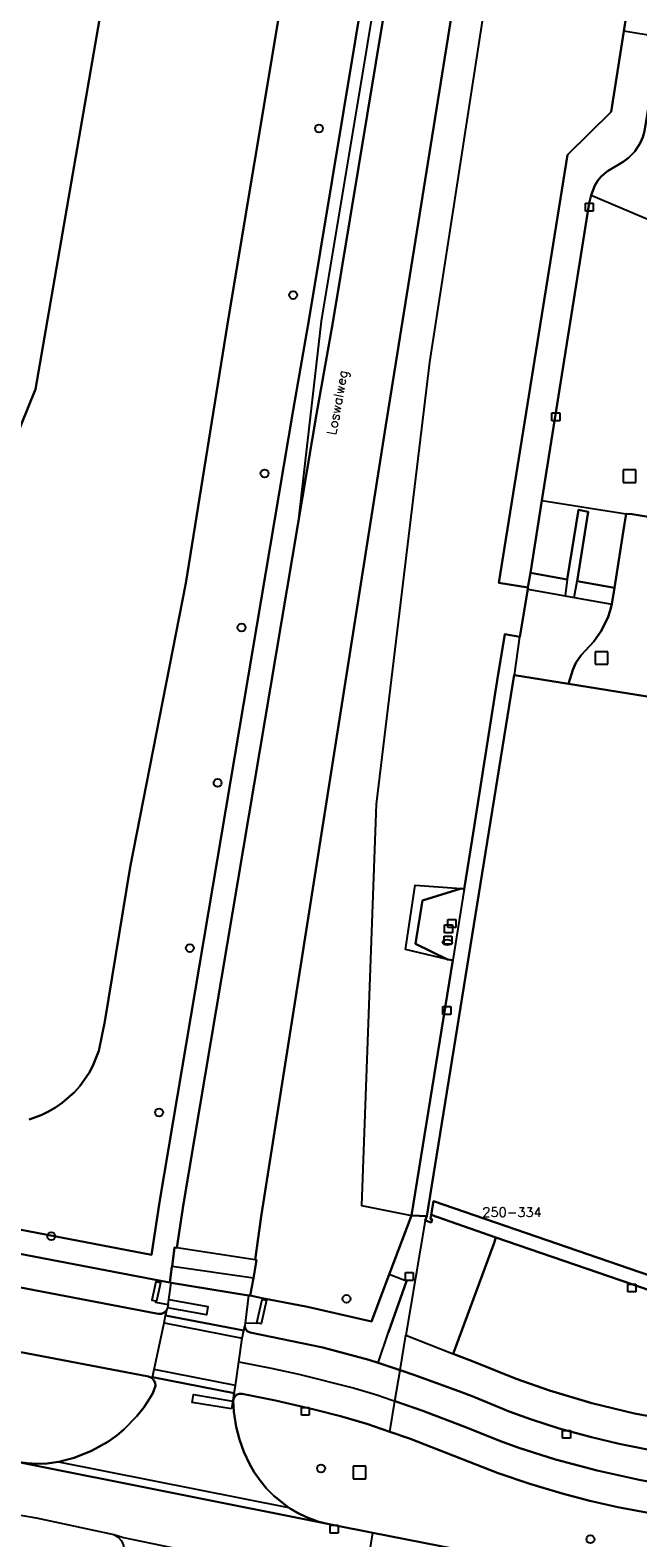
# Model space of a CAD drawing. Header units: metres. Extents: x 108000 to 109000, y 423600 to 424200.
# Tile 90 of 106: x 108627 to 108665, y 424013 to 424108. Entities that reach past the tile are written whole.
import ezdxf

# ---------------------------------------------------------------- set-up
doc = ezdxf.new("R2010")
doc.units = ezdxf.units.M
doc.header["$MEASUREMENT"] = 0
for name, color, linetype in [('brandkraan _ -put', 10, 'Continuous'), ('Erf', 10, 'Continuous'), ('Fietspad', 10, 'Continuous'), ('gasput', 10, 'Continuous'), ('groenvoorziening', 10, 'Continuous'), ('Hek', 10, 'Continuous'), ('Huisnummers', 10, 'Continuous'), ('Inrit', 10, 'Continuous'), ('inspectie- _rioolput', 10, 'Continuous'), ('kolk', 10, 'Continuous'), ('oever_ slootkant', 10, 'Continuous'), ('onverhard', 10, 'Continuous'), ('open verharding', 10, 'Continuous'), ('Openbare_ruimtenaam', 10, 'Continuous'), ('pand', 10, 'Continuous'), ('Parkeervlak', 10, 'Continuous'), ('rijbaan lokale weg', 10, 'Continuous'), ('vegetatieobject', 10, 'Continuous'), ('Voetpad', 10, 'Continuous'), ('waterleidingput', 10, 'Continuous'), ('waterloop_ sloot', 10, 'Continuous'), ('Wegmarkering', 10, 'Continuous')]:
    doc.layers.add(name, color=color, linetype=linetype)
doc.styles.get("Standard").update_dxf_attribs({"font": 'txt.shx'})

msp = doc.modelspace()

# ---------------------------------------------------------------- linework, layer by layer
at = {"layer": 'brandkraan _ -put', "color": 5}
msp.add_ellipse((108653.136, 424050.596), major_axis=(0.3, 0), ratio=0.583333, dxfattribs=at)
at = {"layer": 'Erf', "color": 52, "true_color": 0xd2d200}
msp.add_lwpolyline([(108625.721, 424082.202), (108627.089, 424085.596), (108632.018, 424113.987), (108632.875, 424119.813), (108632.879, 424119.836), (108628.481, 424120.639)], dxfattribs=at)
at = {"layer": 'Fietspad', "color": 255}
for p, q in [((108640.263, 424026.039), (108635.319, 424026.999)), ((108634.49, 424023.09), (108639.655, 424022.092)), ((108649.819, 424021.573), (108650.147, 424023.532)), ((108649.496, 424019.641), (108649.819, 424021.573))]:
    msp.add_line(p, q, dxfattribs=at)
for points in [[(108635.319, 424026.999), (108635.385, 424027.324), (108635.236, 424027.185), (108635.059, 424027.104), (108634.864, 424027.098), (108611.379, 424031.587)], [(108590.797, 424031.431), (108634.243, 424023.139), (108634.434, 424023.053), (108634.475, 424023.014), (108634.49, 424023.09)], [(108634.49, 424023.09), (108634.604, 424023.571), (108635.228, 424026.533), (108635.319, 424026.999)], [(108639.655, 424022.092), (108639.743, 424022.578), (108639.955, 424024.057), (108640.172, 424025.571), (108640.263, 424026.039)], [(108650.147, 424023.532), (108648.757, 424024.002), (108648.167, 424024.201), (108645.265, 424024.962), (108640.671, 424025.915), (108640.481, 424026.013), (108640.358, 424026.187), (108640.326, 424026.345), (108640.263, 424026.039)], [(108700.018, 424012.002), (108693.204, 424013.261), (108693.146, 424012.943), (108687.693, 424013.943), (108687.797, 424014.426), (108687.694, 424014.471), (108674.869, 424016.816), (108665.781, 424018.52), (108664.004, 424018.887), (108662.24, 424019.31), (108660.661, 424019.731), (108660.207, 424019.852), (108658.388, 424020.431), (108657.047, 424020.929), (108654.812, 424021.86), (108653.868, 424022.213), (108651.021, 424023.236), (108650.147, 424023.532)], [(108639.655, 424022.092), (108639.598, 424021.625), (108639.639, 424021.772), (108639.736, 424021.907), (108639.847, 424021.989), (108640.004, 424022.041), (108640.165, 424022.037), (108642.262, 424021.619), (108644.717, 424021.058), (108646.384, 424020.628), (108648.034, 424020.143), (108649.496, 424019.641)], [(108699.258, 424010.301), (108665.258, 424016.606), (108662.597, 424017.189), (108659.965, 424017.897), (108657.657, 424018.631), (108656.562, 424019.017), (108654.081, 424020.013), (108651.58, 424020.956), (108649.819, 424021.573)], [(108649.496, 424019.641), (108650.747, 424019.211), (108656.355, 424017.016), (108658.357, 424016.338), (108660.382, 424015.734), (108662.135, 424015.278), (108663.902, 424014.876), (108670.351, 424013.672)]]:
    msp.add_lwpolyline(points, dxfattribs=at)
at = {"layer": 'gasput', "color": 254, "true_color": 0xd2d2d2}
for p, q in [((108653.161, 424051.54), (108653.161, 424052.04)), ((108653.161, 424052.04), (108653.661, 424052.04)), ((108653.661, 424052.04), (108653.661, 424051.54)), ((108652.925, 424050.489), (108652.925, 424050.989)), ((108652.925, 424050.989), (108653.425, 424050.989)), ((108653.661, 424051.54), (108653.161, 424051.54)), ((108653.425, 424050.989), (108653.425, 424050.489)), ((108653.425, 424050.489), (108652.925, 424050.489))]:
    msp.add_line(p, q, dxfattribs=at)
at = {"layer": 'groenvoorziening', "color": 3}
for points in [[(108666.517, 424172.114), (108665.618, 424171.046), (108665.571, 424171.079), (108663.63, 424168.102), (108662.977, 424167.053), (108661.895, 424165.279), (108660.857, 424163.464), (108659.869, 424161.619), (108658.933, 424159.747), (108658.05, 424157.85), (108657.219, 424155.921), (108655.96, 424152.678), (108654.957, 424149.703), (108654.077, 424146.685), (108653.101, 424142.585), (108644.409, 424090.053), (108643.383, 424084.267), (108642.204, 424077.264), (108634.969, 424034.289), (108634.44, 424030.826), (108618.367, 424033.903)], [(108643.683, 424077.015), (108644.861, 424084.012), (108645.887, 424089.8), (108654.572, 424142.288), (108655.528, 424146.301), (108656.388, 424149.253), (108657.371, 424152.167), (108658.607, 424155.353), (108659.419, 424157.236), (108660.284, 424159.095), (108661.201, 424160.929), (108662.169, 424162.737), (108663.187, 424164.516), (108664.254, 424166.266), (108664.895, 424167.296), (108667.312, 424171.002), (108667.376, 424171.412), (108667.334, 424171.809), (108667.166, 424172.22), (108667.128, 424172.252), (108666.981, 424172.481), (108666.938, 424172.613), (108666.838, 424172.495), (108666.517, 424172.114)], [(108666.517, 424172.114), (108666.559, 424171.181), (108664.175, 424167.726), (108662.401, 424164.888), (108661.565, 424163.438), (108660.609, 424161.673), (108659.85, 424160.181), (108658.988, 424158.367), (108657.792, 424155.602), (108656.605, 424152.473), (108655.665, 424149.611), (108654.767, 424146.387), (108654.302, 424144.434), (108653.896, 424142.486), (108645.162, 424089.896), (108643.683, 424077.015)], [(108654.01, 424054.003), (108654.201, 424053.972), (108654.707, 424057.113), (108656.277, 424067.168), (108656.762, 424070.1), (108657.714, 424069.926), (108658.214, 424072.933), (108658.232, 424073.043), (108656.391, 424073.343), (108660.73, 424100.404), (108663.486, 424103.133), (108664.291, 424108.231), (108667.052, 424125.702), (108669.158, 424125.342), (108670.152, 424131.458), (108668.357, 424131.75), (108670.488, 424144.893), (108672.274, 424144.606), (108673.259, 424150.734), (108673.342, 424150.72), (108677.364, 424156.018), (108680.207, 424159.654), (108680.519, 424160.12)], [(108657.527, 424135.003), (108649.236, 424083.319), (108641.357, 424033.25), (108640.99, 424030.516), (108641.06, 424030.505), (108640.888, 424029.355), (108640.674, 424028.251), (108641.436, 424028.1), (108644.29, 424027.534), (108648.331, 424026.608), (108649.457, 424029.58), (108650.877, 424033.327)], [(108656.255, 424114.898), (108652.01, 424087.298), (108648.633, 424059.342), (108647.7, 424033.963), (108650.877, 424033.327)], [(108606.175, 424034.71), (108635.018, 424029.188), (108635.592, 424029.078), (108635.728, 424030.07), (108635.731, 424030.093), (108635.896, 424031.295), (108636.026, 424031.275), (108636.45, 424034.051), (108643.683, 424077.015)], [(108653.15, 424049.522), (108650.487, 424050.146), (108651.104, 424054.208), (108654.01, 424054.003)], [(108653.15, 424049.522), (108651.115, 424050.511), (108651.181, 424050.906), (108651.497, 424052.87), (108651.573, 424053.237), (108654.01, 424054.003)], [(108650.877, 424033.327), (108653.476, 424049.469), (108653.15, 424049.522)], [(108668.646, 424025.948), (108668.429, 424027.307), (108668.609, 424027.347), (108668.76, 424027.381), (108668.679, 424027.619), (108668.563, 424027.66), (108664.795, 424028.984), (108656.204, 424031.929), (108656.062, 424031.523), (108653.509, 424024.574), (108654.775, 424024.096), (108657.489, 424022.997), (108659.589, 424022.246), (108662.258, 424021.445), (108664.969, 424020.797), (108668.286, 424020.177), (108669.321, 424021.007), (108669.351, 424021.27), (108669.17, 424021.267), (108668.955, 424021.263), (108668.93, 424022.75), (108668.827, 424024.353), (108668.646, 424025.948)], [(108626.581, 424017.645), (108627.206, 424017.612), (108627.832, 424017.637), (108628.552, 424017.75), (108629.553, 424017.995), (108630.641, 424018.425), (108631.665, 424019.001), (108632.239, 424019.412), (108632.691, 424019.789), (108633.511, 424020.63), (108633.946, 424021.186), (108634.334, 424021.775), (108634.51, 424022.081), (108634.688, 424022.555), (108634.661, 424022.737), (108634.565, 424022.927), (108634.475, 424023.014), (108634.434, 424023.053), (108634.243, 424023.139), (108590.797, 424031.431)], [(108658.357, 424016.338), (108656.355, 424017.016), (108650.747, 424019.211), (108649.496, 424019.641), (108648.034, 424020.143), (108646.384, 424020.628), (108644.717, 424021.058), (108642.262, 424021.619), (108640.165, 424022.037), (108640.004, 424022.041), (108639.847, 424021.989), (108639.736, 424021.907), (108639.639, 424021.772), (108639.598, 424021.625), (108639.636, 424020.904), (108639.779, 424019.962), (108639.987, 424019.154), (108640.27, 424018.37), (108640.625, 424017.615), (108640.925, 424017.093), (108641.292, 424016.557), (108641.706, 424016.055), (108642.162, 424015.593), (108643.096, 424014.846), (108643.165, 424014.816), (108643.655, 424014.521), (108644.24, 424014.237), (108644.95, 424013.972), (108645.671, 424013.79), (108645.985, 424013.728), (108648.428, 424013.248), (108662.078, 424010.566)], [(108671.134, 424012.701), (108671.085, 424013.014), (108670.963, 424013.263), (108670.776, 424013.467), (108670.54, 424013.612), (108670.351, 424013.672), (108663.902, 424014.876), (108662.135, 424015.278), (108660.382, 424015.734), (108658.357, 424016.338)]]:
    msp.add_lwpolyline(points, dxfattribs=at)
at = {"layer": 'Hek', "color": 30}
msp.add_line((108650.549, 424029.166), (108649.415, 424025.949), dxfattribs=at)
at = {"layer": 'Inrit', "color": 255}
msp.add_line((108628.552, 424017.75), (108643.096, 424014.846), dxfattribs=at)
for points in [[(108643.096, 424014.846), (108642.162, 424015.593), (108641.706, 424016.055), (108641.292, 424016.557), (108640.925, 424017.093), (108640.625, 424017.615), (108640.27, 424018.37), (108639.987, 424019.154), (108639.779, 424019.962), (108639.636, 424020.904), (108639.598, 424021.625), (108639.655, 424022.092), (108634.49, 424023.09), (108634.475, 424023.014), (108634.565, 424022.927), (108634.661, 424022.737), (108634.688, 424022.555), (108634.51, 424022.081), (108634.334, 424021.775), (108633.946, 424021.186), (108633.511, 424020.63), (108632.691, 424019.789), (108632.239, 424019.412), (108631.665, 424019.001), (108630.641, 424018.425), (108629.553, 424017.995), (108628.552, 424017.75)], [(108628.552, 424017.75), (108627.832, 424017.637), (108627.206, 424017.612), (108626.581, 424017.645), (108625.925, 424017.742), (108645.671, 424013.79), (108644.95, 424013.972), (108644.24, 424014.237), (108643.655, 424014.521), (108643.165, 424014.816), (108643.096, 424014.846)]]:
    msp.add_lwpolyline(points, dxfattribs=at)
at = {"layer": 'inspectie- _rioolput', "color": 30}
for p, q in [((108665.05, 424080.487), (108664.25, 424080.487)), ((108664.25, 424080.487), (108664.25, 424079.687)), ((108665.05, 424079.687), (108665.05, 424080.487)), ((108664.25, 424079.687), (108665.05, 424079.687)), ((108663.282, 424068.985), (108662.482, 424068.985)), ((108662.482, 424068.985), (108662.482, 424068.185)), ((108663.282, 424068.185), (108663.282, 424068.985)), ((108662.482, 424068.185), (108663.282, 424068.185)), ((108647.987, 424017.459), (108647.187, 424017.459)), ((108647.187, 424017.459), (108647.187, 424016.659)), ((108647.987, 424016.659), (108647.987, 424017.459)), ((108647.187, 424016.659), (108647.987, 424016.659))]:
    msp.add_line(p, q, dxfattribs=at)
at = {"layer": 'kolk', "color": 30, "true_color": 0xf07a00}
for p, q in [((108661.859, 424096.846), (108661.859, 424097.346)), ((108661.859, 424097.346), (108662.359, 424097.346)), ((108662.359, 424096.846), (108661.859, 424096.846)), ((108662.359, 424097.346), (108662.359, 424096.846)), ((108659.743, 424083.595), (108659.743, 424084.095)), ((108659.743, 424084.095), (108660.243, 424084.095)), ((108660.243, 424084.095), (108660.243, 424083.595)), ((108660.243, 424083.595), (108659.743, 424083.595)), ((108652.853, 424046.044), (108652.853, 424046.544)), ((108652.853, 424046.544), (108653.353, 424046.544)), ((108653.353, 424046.044), (108652.853, 424046.044)), ((108653.353, 424046.544), (108653.353, 424046.044)), ((108650.479, 424029.218), (108650.479, 424029.718)), ((108650.479, 424029.718), (108650.979, 424029.718)), ((108650.979, 424029.718), (108650.979, 424029.218)), ((108650.979, 424029.218), (108650.479, 424029.218)), ((108664.545, 424028.484), (108664.545, 424028.984)), ((108664.545, 424028.984), (108665.045, 424028.984)), ((108665.045, 424028.984), (108665.045, 424028.484)), ((108665.045, 424028.484), (108664.545, 424028.484)), ((108643.908, 424020.686), (108643.908, 424021.186)), ((108643.908, 424021.186), (108644.408, 424021.186)), ((108644.408, 424021.186), (108644.408, 424020.686)), ((108644.408, 424020.686), (108643.908, 424020.686)), ((108660.411, 424019.231), (108660.411, 424019.731)), ((108660.411, 424019.731), (108660.911, 424019.731)), ((108660.911, 424019.231), (108660.411, 424019.231)), ((108660.911, 424019.731), (108660.911, 424019.231)), ((108645.735, 424013.228), (108645.735, 424013.728)), ((108645.735, 424013.728), (108646.235, 424013.728)), ((108646.235, 424013.728), (108646.235, 424013.228)), ((108646.235, 424013.228), (108645.735, 424013.228))]:
    msp.add_line(p, q, dxfattribs=at)
at = {"layer": 'oever_ slootkant', "color": 92, "true_color": 0x00c300}
for points in [[(108642.204, 424077.264), (108643.383, 424084.267), (108644.409, 424090.053), (108653.101, 424142.585)], [(108642.572, 424109.661), (108639.311, 424090.235), (108636.61, 424073.327), (108633.086, 424055.355), (108631.479, 424045.586), (108631.112, 424043.733), (108630.733, 424042.787), (108630.488, 424042.337), (108629.898, 424041.5), (108629.555, 424041.119), (108628.786, 424040.442), (108628.365, 424040.151), (108627.922, 424039.893), (108627.46, 424039.671), (108626.694, 424039.394)], [(108618.367, 424033.903), (108634.44, 424030.826), (108634.969, 424034.289), (108642.204, 424077.264)]]:
    msp.add_lwpolyline(points, dxfattribs=at)
at = {"layer": 'onverhard', "color": 255}
for points in [[(108666.455, 424107.889), (108668.115, 424118.116), (108669.286, 424125.321), (108669.158, 424125.342), (108667.052, 424125.702), (108664.291, 424108.231)], [(108664.291, 424108.231), (108663.486, 424103.133), (108660.73, 424100.404), (108656.391, 424073.343), (108658.232, 424073.043), (108658.387, 424073.971), (108659.105, 424078.538), (108662.109, 424097.346), (108662.22, 424097.866), (108662.45, 424098.467), (108662.657, 424098.794), (108662.864, 424099.041), (108663.256, 424099.377), (108664.25, 424099.968), (108664.588, 424100.217), (108664.979, 424100.616), (108665.324, 424101.141), (108665.491, 424101.525), (108665.599, 424101.91), (108666.187, 424105.513)], [(108666.455, 424107.889), (108666.333, 424107.908), (108664.291, 424108.231)]]:
    msp.add_lwpolyline(points, dxfattribs=at)
at = {"layer": 'open verharding', "color": 255}
for p, q in [((108660.716, 424073.556), (108660.575, 424072.51)), ((108658.214, 424072.933), (108657.714, 424069.926)), ((108658.214, 424072.933), (108660.575, 424072.51)), ((108661.158, 424072.419), (108661.349, 424073.441)), ((108660.575, 424072.51), (108661.158, 424072.419)), ((108661.158, 424072.419), (108663.532, 424071.992)), ((108657.378, 424067.509), (108657.714, 424069.926)), ((108654.201, 424053.972), (108653.476, 424049.469))]:
    msp.add_line(p, q, dxfattribs=at)
for points in [[(108661.349, 424073.441), (108662.027, 424077.838), (108661.426, 424077.953), (108660.716, 424073.556)], [(108660.716, 424073.556), (108658.387, 424073.971), (108658.232, 424073.043), (108658.214, 424072.933)], [(108663.532, 424071.992), (108663.696, 424073.026), (108661.349, 424073.441)], [(108657.378, 424067.509), (108660.802, 424066.959), (108661.071, 424067.843), (108661.258, 424068.27), (108661.599, 424068.761), (108662.401, 424069.619), (108662.845, 424070.258), (108663.275, 424071.13), (108663.435, 424071.59), (108663.532, 424071.992)], [(108657.714, 424069.926), (108656.762, 424070.1), (108656.277, 424067.168), (108654.707, 424057.113), (108654.201, 424053.972)], [(108653.476, 424049.469), (108650.877, 424033.327), (108651.828, 424033.275), (108657.351, 424067.513), (108657.378, 424067.509)], [(108654.201, 424053.972), (108654.01, 424054.003), (108651.573, 424053.237), (108651.497, 424052.87), (108651.181, 424050.906), (108651.115, 424050.511), (108653.15, 424049.522), (108653.476, 424049.469)], [(108652.262, 424034.228), (108652.112, 424033.363), (108656.204, 424031.929), (108664.795, 424028.984), (108668.563, 424027.66), (108668.679, 424027.619), (108668.76, 424027.381), (108668.715, 424027.635), (108668.541, 424028.621), (108652.262, 424034.228)]]:
    msp.add_lwpolyline(points, dxfattribs=at)
at = {"layer": 'pand', "color": 1}
msp.add_lwpolyline([(108698.733, 424060.827), (108660.802, 424066.959), (108657.378, 424067.509), (108657.351, 424067.513), (108651.828, 424033.275), (108651.729, 424032.997), (108652.101, 424032.874), (108652.168, 424033.078), (108652.069, 424033.116), (108652.112, 424033.363), (108652.262, 424034.228), (108668.541, 424028.621)], dxfattribs=at)
at = {"layer": 'Parkeervlak', "color": 255}
for p, q in [((108662.22, 424097.866), (108669.532, 424094.767)), ((108659.105, 424078.538), (108664.437, 424077.705))]:
    msp.add_line(p, q, dxfattribs=at)
for points in [[(108671.117, 424104.726), (108666.187, 424105.513), (108665.599, 424101.91), (108665.491, 424101.525), (108665.324, 424101.141), (108664.979, 424100.616), (108664.588, 424100.217), (108664.25, 424099.968), (108663.256, 424099.377), (108662.864, 424099.041), (108662.657, 424098.794), (108662.45, 424098.467), (108662.22, 424097.866)], [(108662.22, 424097.866), (108662.109, 424097.346), (108659.105, 424078.538)], [(108659.105, 424078.538), (108658.387, 424073.971), (108660.716, 424073.556), (108661.426, 424077.953), (108662.027, 424077.838), (108661.349, 424073.441), (108663.696, 424073.026), (108664.317, 424076.945), (108664.437, 424077.705)], [(108664.437, 424077.705), (108664.819, 424077.673), (108666.201, 424077.449), (108666.6, 424077.399), (108666.581, 424077.276)]]:
    msp.add_lwpolyline(points, dxfattribs=at)
at = {"layer": 'rijbaan lokale weg', "color": 255}
for p, q in [((108640.99, 424030.516), (108636.026, 424031.275)), ((108640.888, 424029.355), (108635.731, 424030.093)), ((108647.846, 424009.769), (108648.428, 424013.248))]:
    msp.add_line(p, q, dxfattribs=at)
for points in [[(108664.254, 424166.266), (108663.187, 424164.516), (108662.169, 424162.737), (108661.201, 424160.929), (108660.284, 424159.095), (108659.419, 424157.236), (108658.607, 424155.353), (108657.371, 424152.167), (108656.388, 424149.253), (108655.528, 424146.301), (108654.572, 424142.288), (108645.887, 424089.8), (108644.861, 424084.012), (108643.683, 424077.015), (108636.45, 424034.051), (108636.026, 424031.275)], [(108640.99, 424030.516), (108641.357, 424033.25), (108649.236, 424083.319), (108657.527, 424135.003), (108658.182, 424138.587), (108658.905, 424141.784), (108659.554, 424144.25), (108660.171, 424146.347), (108660.843, 424148.427), (108661.696, 424150.83), (108662.485, 424152.868), (108663.474, 424155.218), (108664.534, 424157.537), (108665.478, 424159.443), (108666.29, 424160.929), (108667.004, 424162.147), (108668.006, 424163.725)], [(108636.026, 424031.275), (108635.896, 424031.295), (108635.731, 424030.093)], [(108635.731, 424030.093), (108635.728, 424030.07), (108635.592, 424029.078), (108635.685, 424029.059), (108640.557, 424028.268), (108640.674, 424028.251), (108640.888, 424029.355)], [(108640.888, 424029.355), (108641.06, 424030.505), (108640.99, 424030.516)], [(108648.428, 424013.248), (108645.985, 424013.728), (108645.671, 424013.79), (108625.925, 424017.742)], [(108626.16, 424014.37), (108627.149, 424014.193), (108632.054, 424013.141), (108632.672, 424012.954), (108641.513, 424011.119), (108641.66, 424010.769), (108641.908, 424010.873), (108642.178, 424010.88), (108647.846, 424009.769)], [(108662.078, 424010.566), (108648.428, 424013.248)]]:
    msp.add_lwpolyline(points, dxfattribs=at)
at = {"layer": 'vegetatieobject', "color": 3}
for centre in [(108645.02, 424102.082), (108643.388, 424091.543), (108641.581, 424080.259), (108640.128, 424070.513), (108638.613, 424060.684), (108636.854, 424050.234), (108634.912, 424039.839), (108628.098, 424032.016), (108646.76, 424028.05), (108645.155, 424017.322), (108662.178, 424012.841)]:
    msp.add_circle(centre, 0.25, dxfattribs=at)
at = {"layer": 'Voetpad', "color": 255}
for p, q in [((108651.729, 424032.997), (108650.518, 424025.749)), ((108640.557, 424028.268), (108635.685, 424029.059)), ((108640.557, 424028.268), (108640.354, 424026.514)), ((108640.354, 424026.514), (108640.326, 424026.345)), ((108650.147, 424023.532), (108650.518, 424025.749)), ((108650.518, 424025.749), (108653.509, 424024.574)), ((108648.757, 424024.002), (108650.147, 424023.532))]:
    msp.add_line(p, q, dxfattribs=at)
for points in [[(108666.201, 424077.449), (108664.819, 424077.673), (108664.437, 424077.705), (108664.317, 424076.945), (108663.696, 424073.026), (108663.532, 424071.992), (108663.435, 424071.59), (108663.275, 424071.13), (108662.845, 424070.258), (108662.401, 424069.619), (108661.599, 424068.761), (108661.258, 424068.27), (108661.071, 424067.843), (108660.802, 424066.959), (108698.733, 424060.827)], [(108635.018, 424029.188), (108606.175, 424034.71), (108606.166, 424034.662), (108605.763, 424034.74), (108605.752, 424034.721), (108582.666, 424039.108), (108577.636, 424035.946), (108574.557, 424034.027), (108574.516, 424034.011), (108571.465, 424031.236), (108570.572, 424030.254), (108569.191, 424028.574), (108567.88, 424026.696), (108567.285, 424025.72), (108566.729, 424024.71), (108566.024, 424023.213), (108565.366, 424021.577), (108564.998, 424020.488), (108564.699, 424019.391), (108563.246, 424013.15)], [(108575.924, 424032.403), (108577.288, 424033.343), (108578.788, 424034.159), (108579.727, 424034.582), (108580.526, 424034.894), (108582.163, 424035.405), (108583.672, 424035.732), (108585.202, 424035.932), (108586.745, 424036.003), (108588.287, 424035.945), (108589.82, 424035.757), (108611.379, 424031.587), (108634.864, 424027.098), (108635.059, 424027.104), (108635.236, 424027.185), (108635.385, 424027.324)], [(108651.729, 424032.997), (108651.828, 424033.275), (108650.877, 424033.327), (108649.457, 424029.58)], [(108653.509, 424024.574), (108656.062, 424031.523), (108656.204, 424031.929), (108652.112, 424033.363), (108652.069, 424033.116), (108652.168, 424033.078), (108652.101, 424032.874), (108651.729, 424032.997)], [(108635.018, 424029.188), (108634.996, 424029.07), (108634.71, 424029.132), (108634.463, 424027.974), (108634.69, 424027.925), (108634.676, 424027.849), (108635.48, 424027.701)], [(108635.685, 424029.059), (108635.592, 424029.078), (108635.018, 424029.188)], [(108635.48, 424027.701), (108635.536, 424028.007), (108635.685, 424029.059)], [(108649.457, 424029.58), (108648.331, 424026.608), (108644.29, 424027.534), (108641.436, 424028.1)], [(108648.757, 424024.002), (108649.415, 424025.949), (108650.549, 424029.166), (108649.457, 424029.58)], [(108641.436, 424028.1), (108641.418, 424028.018), (108641.696, 424027.958), (108641.373, 424026.467), (108641.095, 424026.527), (108641.09, 424026.486), (108640.354, 424026.514)], [(108641.436, 424028.1), (108640.674, 424028.251), (108640.557, 424028.268)], [(108635.385, 424027.324), (108635.319, 424026.999), (108640.263, 424026.039), (108640.326, 424026.345)], [(108635.48, 424027.701), (108635.441, 424027.491), (108635.385, 424027.324)], [(108640.326, 424026.345), (108640.358, 424026.187), (108640.481, 424026.013), (108640.671, 424025.915), (108645.265, 424024.962), (108648.167, 424024.201), (108648.757, 424024.002)], [(108668.286, 424020.177), (108664.969, 424020.797), (108662.258, 424021.445), (108659.589, 424022.246), (108657.489, 424022.997), (108654.775, 424024.096), (108653.509, 424024.574)], [(108650.147, 424023.532), (108651.021, 424023.236), (108653.868, 424022.213), (108654.812, 424021.86), (108657.047, 424020.929), (108658.388, 424020.431), (108660.207, 424019.852), (108660.661, 424019.731), (108662.24, 424019.31), (108664.004, 424018.887), (108665.781, 424018.52), (108674.869, 424016.816), (108687.694, 424014.471)]]:
    msp.add_lwpolyline(points, dxfattribs=at)
at = {"layer": 'waterleidingput', "color": 254, "true_color": 0xd2d2d2}
for p, q in [((108652.961, 424051.207), (108652.961, 424051.707)), ((108652.961, 424051.707), (108653.461, 424051.707)), ((108653.461, 424051.707), (108653.461, 424051.207)), ((108653.461, 424051.207), (108652.961, 424051.207))]:
    msp.add_line(p, q, dxfattribs=at)
at = {"layer": 'waterloop_ sloot', "color": 5}
for points in [[(108666.239, 424200), (108664.249, 424197.612), (108663.649, 424197.285), (108660.627, 424193.467), (108652.847, 424183.365), (108651.121, 424180.108), (108650.991, 424179.863), (108646.763, 424173.848), (108643.829, 424169.41), (108642.544, 424166.898), (108641.404, 424164.317), (108640.529, 424162.013), (108639.654, 424158.847), (108637.02, 424144.373), (108635.38, 424135.833), (108632.879, 424119.836), (108632.875, 424119.813), (108632.018, 424113.987), (108627.089, 424085.596), (108625.721, 424082.202)], [(108626.694, 424039.394), (108627.46, 424039.671), (108627.922, 424039.893), (108628.365, 424040.151), (108628.786, 424040.442), (108629.555, 424041.119), (108629.898, 424041.5), (108630.488, 424042.337), (108630.733, 424042.787), (108631.112, 424043.733), (108631.479, 424045.586), (108633.086, 424055.355), (108636.61, 424073.327), (108639.311, 424090.235), (108642.572, 424109.661)]]:
    msp.add_lwpolyline(points, dxfattribs=at)
at = {"layer": 'Wegmarkering', "color": 255}
for p, q in [((108641.095, 424026.527), (108641.418, 424028.018)), ((108640.263, 424026.039), (108635.319, 424026.999)), ((108635.228, 424026.533), (108640.172, 424025.571)), ((108639.655, 424022.092), (108634.49, 424023.09))]:
    msp.add_line(p, q, dxfattribs=at)
for points in [[(108634.996, 424029.07), (108634.749, 424027.912), (108634.69, 424027.925)], [(108635.536, 424028.007), (108637.998, 424027.56), (108637.901, 424027.035), (108635.441, 424027.491)], [(108639.955, 424024.057), (108641.99, 424023.668), (108643.755, 424023.286), (108647.258, 424022.406), (108648.685, 424021.971), (108651.58, 424020.956), (108654.081, 424020.013), (108656.562, 424019.017), (108657.657, 424018.631), (108659.965, 424017.897), (108662.597, 424017.189), (108665.258, 424016.606), (108699.258, 424010.301)], [(108639.743, 424022.578), (108634.604, 424023.571), (108634.584, 424023.575)], [(108639.491, 424021.083), (108637.009, 424021.499), (108637.092, 424021.996), (108639.574, 424021.58), (108639.491, 424021.083)], [(108627.149, 424014.193), (108632.054, 424013.141), (108632.672, 424012.954), (108641.513, 424011.119)], [(108632.054, 424013.141), (108632.327, 424012.98), (108632.535, 424012.741), (108632.656, 424012.448), (108632.682, 424012.172), (108632.616, 424011.862), (108632.456, 424011.589), (108632.217, 424011.381), (108631.925, 424011.259)]]:
    msp.add_lwpolyline(points, dxfattribs=at)

# ---------------------------------------------------------------- texts
at = {"layer": 'Huisnummers', "color": 255}
msp.add_text('250-334', height=0.6, dxfattribs=at).set_placement((108655.345, 424033.233))
at = {"layer": 'Openbare_ruimtenaam', "color": 255}
msp.add_text('Loswalweg', height=0.6, rotation=79.6, dxfattribs=at).set_placement((108646.09, 424082.657))

doc.saveas('drawing.dxf')
